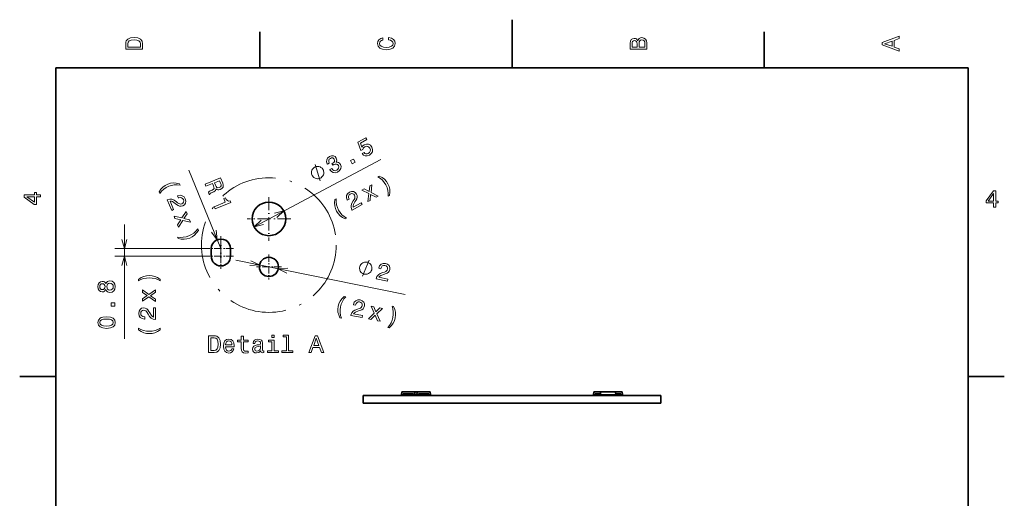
# Model space of a CAD drawing. Extents: x 0 to 210, y 0 to 297.
# Tile 14 of 14: x 2 to 208, y 197 to 297. Entities that reach past the tile are written whole.
import ezdxf

# ---------------------------------------------------------------- set-up
doc = ezdxf.new("R2010")
doc.units = 0
doc.linetypes.add('DASHDOT', pattern=[18.5, 12, -3, 0.5, -3])

msp = doc.modelspace()

# ---------------------------------------------------------------- linework, layer by layer
at = {"color": 7, "lineweight": 35}
for p, q in [((105, 287), (105, 297)), ((52.5, 287), (52.5, 294.5)), ((157.5, 287), (157.5, 294.5)), ((200, 287), (10, 287)), ((10, 287), (10, 10)), ((200, 10), (200, 287)), ((42.38781, 247.719025), (42.38781, 249.319031)), ((46.38781, 247.719025), (46.38781, 249.319031)), ((10, 222.699997), (2.5, 222.699997)), ((200, 222.699997), (207.5, 222.699997)), ((82, 218.839996), (82.034065, 219.48999)), ((84.765938, 219.48999), (82.034065, 219.48999)), ((85.234039, 219.48999), (84.765907, 219.48999)), ((84.800003, 218.839996), (84.765938, 219.48999)), ((85.199997, 218.839996), (85.234062, 219.48999)), ((87.965935, 219.48999), (85.234062, 219.48999)), ((88, 218.839996), (87.965935, 219.48999)), ((122, 218.839996), (122.034065, 219.48999)), ((123.434036, 219.48999), (122.034065, 219.48999)), ((123.400002, 218.839996), (123.434067, 219.48999)), ((126.565933, 219.48999), (123.434067, 219.48999)), ((127.965935, 219.48999), (126.56591, 219.48999)), ((126.599998, 218.839996), (126.565933, 219.48999)), ((128, 218.839996), (127.965935, 219.48999)), ((74, 218.73999), (74, 218.764984)), ((82.30999, 218.764984), (74, 218.764984)), ((74, 218.73999), (74, 217.139984)), ((74, 218.73999), (136, 218.73999)), ((82.309998, 218.839996), (82, 218.839996)), ((82.309998, 219.089996), (82.309998, 218.73999)), ((82.727036, 219.089996), (82.309998, 219.089996)), ((82.859322, 219.089996), (82.727036, 219.089996)), ((82.727036, 218.838989), (82.727036, 219.089996)), ((82.727036, 218.73999), (82.727036, 218.838989)), ((83.940674, 219.089996), (82.859322, 219.089996)), ((84.072968, 219.089996), (83.940674, 219.089996)), ((84.489998, 219.089996), (84.072968, 219.089996)), ((84.072968, 218.838989), (84.072968, 219.089996)), ((84.072968, 218.838989), (84.072968, 218.73999)), ((85.509995, 218.764984), (84.48999, 218.764984)), ((84.489998, 218.73999), (84.489998, 219.089996)), ((84.800003, 218.839996), (84.489998, 218.839996)), ((85.199974, 218.839996), (84.799973, 218.839996)), ((84.849998, 218.838989), (84.849998, 218.765015)), ((85.510002, 218.839996), (85.199997, 218.839996)), ((85.510002, 218.73999), (85.510002, 219.089996)), ((85.927032, 219.089996), (85.510002, 219.089996)), ((85.927032, 219.089996), (86.059326, 219.089996)), ((85.927032, 218.838989), (85.927032, 219.089996)), ((85.927032, 218.838989), (85.927032, 218.73999)), ((87.140678, 219.089996), (86.059326, 219.089996)), ((87.140678, 219.089996), (87.272964, 219.089996)), ((87.690002, 219.089996), (87.272964, 219.089996)), ((87.272964, 218.838989), (87.272964, 219.089996)), ((87.272964, 218.73999), (87.272964, 218.838989)), ((99.5, 218.764984), (87.689995, 218.764984)), ((87.690002, 219.089996), (87.690002, 218.73999)), ((88, 218.839996), (87.690002, 218.839996)), ((99.5, 218.73999), (99.5, 218.764984)), ((110.5, 218.73999), (110.5, 218.764984)), ((123.249992, 218.764984), (110.5, 218.764984)), ((122.309998, 218.839996), (122, 218.839996)), ((122.309998, 219.089996), (122.309998, 218.765015)), ((122.727036, 219.089996), (122.309998, 219.089996)), ((122.859322, 219.089996), (122.727036, 219.089996)), ((122.727036, 218.838989), (122.727036, 219.089996)), ((122.727036, 218.765015), (122.727036, 218.838989)), ((123.249969, 219.089996), (122.859322, 219.089996)), ((123.413101, 219.089996), (123.25, 219.089996)), ((123.25, 219.089996), (123.25, 218.73999)), ((126.599998, 218.839996), (123.400002, 218.839996)), ((123.650002, 218.73999), (123.650002, 218.838989)), ((123.923477, 218.73999), (123.923477, 218.838989)), ((125.649994, 218.764984), (125.149994, 218.764984)), ((125.150002, 218.838989), (125.150002, 218.73999)), ((125.509995, 218.765015), (125.509995, 218.840027)), ((125.650002, 218.73999), (125.650002, 218.838989)), ((126.076523, 218.73999), (126.076523, 218.838989)), ((126.349998, 218.73999), (126.349998, 218.838989)), ((126.586899, 219.089996), (126.75, 219.089996)), ((127.140678, 219.089996), (126.749977, 219.089996)), ((136, 218.764984), (126.749992, 218.764984)), ((126.75, 218.73999), (126.75, 219.089996)), ((127.140678, 219.089996), (127.272964, 219.089996)), ((127.690002, 219.089996), (127.272964, 219.089996)), ((127.272964, 218.838989), (127.272964, 219.089996)), ((127.272964, 218.765015), (127.272964, 218.838989)), ((127.690002, 219.089996), (127.690002, 218.765015)), ((128, 218.839996), (127.690002, 218.839996)), ((136, 218.73999), (136, 218.764984)), ((136, 218.73999), (136, 217.139984)), ((74, 217.139984), (136, 217.139984))]:
    msp.add_line(p, q, dxfattribs=at)
at = {"color": 7, "lineweight": 13}
for p, q in [((51.297466, 253.875916), (77.665085, 267.895264)), ((44.38781, 249.319031), (37.74876, 265.681488)), ((24.297018, 230.550354), (24.297018, 254.319031)), ((41.787811, 249.319031), (22.297018, 249.319031)), ((41.787811, 247.719025), (22.297018, 247.719025)), ((47.527767, 246.911804), (82.760475, 239.758575)), ((82.859322, 218.838989), (82.859322, 219.089996)), ((82.859322, 218.73999), (82.859322, 218.838989)), ((83.940674, 218.838989), (83.940674, 219.089996)), ((83.940674, 218.73999), (83.940674, 218.838989)), ((86.059326, 218.838989), (86.059326, 219.089996)), ((86.059326, 218.73999), (86.059326, 218.838989)), ((87.140678, 218.838989), (87.140678, 219.089996)), ((87.140678, 218.73999), (87.140678, 218.838989)), ((122.859322, 218.838989), (122.859322, 219.089996)), ((122.859322, 218.765015), (122.859322, 218.838989)), ((123.550003, 218.73999), (123.550003, 218.838989)), ((123.75, 218.73999), (123.75, 218.838989)), ((123.823486, 218.73999), (123.823486, 218.838989)), ((125.75, 218.73999), (125.75, 218.838989)), ((126.176514, 218.73999), (126.176514, 218.838989)), ((126.25, 218.73999), (126.25, 218.838989)), ((126.449997, 218.73999), (126.449997, 218.838989)), ((127.140678, 218.838989), (127.140678, 219.089996)), ((127.140678, 218.765015), (127.140678, 218.838989))]:
    msp.add_line(p, q, dxfattribs=at)
at = {"color": 7, "linetype": 'DASHDOT', "lineweight": 13, "ltscale": 0.2275}
for p, q in [((54.38781, 260.069031), (54.38781, 250.969025)), ((58.937809, 255.519012), (49.837811, 255.519012))]:
    msp.add_line(p, q, dxfattribs=at)
at = {"color": 7, "linetype": 'DASHDOT', "lineweight": 13, "ltscale": 0.13}
for p, q in [((44.38781, 251.919037), (44.38781, 246.719025)), ((44.38781, 250.319031), (44.38781, 245.119019)), ((46.987808, 249.319031), (41.787811, 249.319031)), ((54.38781, 248.119019), (54.38781, 242.919037)), ((46.987808, 247.719025), (41.787811, 247.719025)), ((56.987808, 245.519028), (51.787811, 245.519028))]:
    msp.add_line(p, q, dxfattribs=at)
at = {"color": 7, "linetype": 'DASHDOT', "lineweight": 13, "ltscale": 0.0105}
for p, q in [((82.859322, 218.704987), (82.859322, 219.124985)), ((83.940674, 218.704987), (83.940674, 219.124985))]:
    msp.add_line(p, q, dxfattribs=at)
at = {"color": 7, "linetype": 'DASHDOT', "lineweight": 13, "ltscale": 0.010515}
for p, q in [((86.059326, 219.125046), (86.059326, 218.704437)), ((87.140678, 219.125046), (87.140678, 218.704437))]:
    msp.add_line(p, q, dxfattribs=at)
at = {"color": 7, "linetype": 'DASHDOT', "lineweight": 13, "ltscale": 0.009749}
msp.add_line((122.859322, 218.732513), (122.859322, 219.122482), dxfattribs=at)
at = {"color": 7, "linetype": 'DASHDOT', "lineweight": 13, "ltscale": 0.002985}
for p, q in [((123.75, 218.848938), (123.75, 218.729538)), ((125.75, 218.848938), (125.75, 218.729538))]:
    msp.add_line(p, q, dxfattribs=at)
at = {"color": 7, "linetype": 'DASHDOT', "lineweight": 13, "ltscale": 0.009764}
msp.add_line((127.140678, 219.122543), (127.140678, 218.731964), dxfattribs=at)
at = {"color": 7, "lineweight": 13}
for points in [[(24.583214, 291.994965), (24.583214, 290.829987), (28.083214, 290.829987), (28.083214, 291.994965), (27.972263, 292.544678), (27.634367, 292.953186), (27.084656, 293.205322), (26.333214, 293.296112), (25.566643, 293.215424), (25.26405, 293.114563), (25.021975, 292.973358), (24.694164, 292.56485), (24.613474, 292.297546)], [(79.282059, 292.817017), (79.705688, 292.716156), (80.008286, 292.549713), (80.194885, 292.317719), (80.255402, 292.04541), (80.164627, 291.71759), (79.892288, 291.460388), (79.448486, 291.28891), (78.833214, 291.233429), (78.222984, 291.28891), (77.774139, 291.455353), (77.501801, 291.712555), (77.405983, 292.04541), (77.456413, 292.287476), (77.597626, 292.494232), (77.82457, 292.65564), (78.137245, 292.766571), (78.137245, 293.245697), (77.658142, 293.094391), (77.295029, 292.832153), (77.068085, 292.47406), (76.987396, 292.04541), (77.113472, 291.510803), (77.466499, 291.102325), (78.046471, 290.840057), (78.833214, 290.749298), (79.619957, 290.840057), (80.199928, 291.102325), (80.557999, 291.510803), (80.679039, 292.04541), (80.583214, 292.514404), (80.315926, 292.89267), (79.877159, 293.159943), (79.282059, 293.301147)], [(131.192001, 292.630402), (130.89949, 292.983429), (130.702805, 293.074219), (130.460724, 293.104462), (130.082489, 293.03891), (129.81015, 292.842224), (129.643723, 292.524506), (129.583206, 292.080688), (129.583206, 290.835022), (133.083206, 290.835022), (133.083206, 292.151306), (133.012604, 292.620331), (132.805832, 292.968292), (132.478012, 293.18515), (132.03421, 293.260803), (131.736664, 293.215424), (131.489548, 293.094391), (131.307983, 292.897705)], [(185.583206, 290.466858), (185.583206, 290.930847), (184.554382, 291.299011), (184.554382, 292.695984), (185.583206, 293.064117), (185.583206, 293.538177), (182.078156, 292.257202), (182.078156, 291.742798)], [(25.001802, 291.959656), (25.07745, 292.342957), (25.309439, 292.605194), (25.722984, 292.761536), (26.333214, 292.811951), (26.923271, 292.7565), (27.336817, 292.600159), (27.583935, 292.332855), (27.664625, 291.959656), (27.664625, 291.299011), (25.001802, 291.299011)], [(131.03566, 291.984863), (131.03566, 291.299011), (130.001801, 291.299011), (130.001801, 292.025208), (130.032059, 292.297546), (130.122833, 292.489197), (130.279175, 292.605194), (130.511154, 292.645538), (130.743149, 292.600159), (130.904526, 292.479126), (131.005402, 292.272339)], [(132.664612, 292.095825), (132.664612, 291.299011), (131.45929, 291.299011), (131.45929, 292.050446), (131.494583, 292.368164), (131.600494, 292.595093), (131.782059, 292.731262), (132.044296, 292.776672), (132.321686, 292.731262), (132.513321, 292.605194), (132.629318, 292.393372)], [(184.125717, 291.460388), (182.582489, 292), (184.125717, 292.539642)], [(73.778198, 269.127594), (74.070305, 268.814545), (74.440025, 268.645569), (74.855339, 268.637909), (75.300522, 268.78894), (75.707657, 269.108215), (75.943428, 269.513428), (75.9814, 269.979156), (75.829254, 270.469421), (75.533371, 270.843323), (75.14679, 271.054749), (74.701546, 271.086456), (74.229362, 270.932495), (73.923798, 270.701477), (73.74366, 270.417236), (73.425606, 271.316223), (74.779297, 272.03595), (74.585159, 272.401093), (72.933121, 271.522736), (73.559479, 269.753845), (73.91571, 269.943237), (74.062706, 270.289856), (74.351974, 270.540741), (74.66301, 270.64328), (74.956963, 270.616821), (75.211014, 270.472015), (75.409157, 270.217499), (75.509331, 269.91095), (75.482849, 269.616974), (75.338043, 269.362915), (75.083557, 269.164795), (74.830978, 269.070465), (74.593948, 269.075806), (74.37513, 269.1651), (74.192322, 269.347778)], [(67.075302, 265.775085), (67.091881, 265.743927), (67.390411, 265.354309), (67.770172, 265.144958), (68.208595, 265.115356), (68.685234, 265.271667), (69.108093, 265.593597), (69.35125, 265.974182), (69.408157, 266.404297), (69.275238, 266.847656), (69.09993, 267.091431), (68.888321, 267.253113), (68.640411, 267.332611), (68.362747, 267.339203), (68.524338, 267.733582), (68.423141, 268.170959), (68.171677, 268.482788), (67.840515, 268.643707), (67.441208, 268.642731), (66.982941, 268.473328), (66.620064, 268.188995), (66.416977, 267.829712), (66.382324, 267.411469), (66.535721, 266.961823), (66.552292, 266.930664), (66.948608, 267.141357), (66.832703, 267.445313), (66.839569, 267.7117), (66.960304, 267.935791), (67.199348, 268.120026), (67.449844, 268.20752), (67.668777, 268.203979), (67.851692, 268.107025), (68.000679, 267.923492), (68.076614, 267.68399), (68.047867, 267.480225), (67.908203, 267.291748), (67.668579, 267.130066), (67.492554, 267.042175), (67.679596, 266.690399), (67.893051, 266.815308), (68.194893, 266.924408), (68.461006, 266.928802), (68.678024, 266.821411), (68.8433, 266.618011), (68.931641, 266.333679), (68.904305, 266.073547), (68.763397, 265.844421), (68.513077, 265.659912), (68.208862, 265.555298), (67.932999, 265.579956), (67.690224, 265.725037), (67.484978, 265.99292)], [(71.70507, 266.991516), (72.31958, 267.318237), (71.966812, 267.98172), (71.352303, 267.654999)], [(65.668739, 265.764038), (65.613968, 265.867065), (65.452927, 266.045715), (65.31926, 266.172821), (65.212982, 266.248474), (65.027817, 266.348206), (64.791153, 266.420563), (64.581863, 266.441406), (64.451462, 266.438171), (64.269562, 266.407501), (64.036156, 266.349487), (63.933144, 266.294708), (63.830132, 266.239929), (63.651493, 266.078888), (63.524364, 265.945221), (63.448734, 265.838959), (63.348988, 265.653778), (63.276623, 265.417114), (63.255772, 265.207825), (63.259033, 265.077423), (63.289684, 264.895538), (63.347717, 264.662109), (63.402489, 264.559113), (63.457256, 264.456116), (63.618305, 264.277466), (63.751965, 264.15033), (63.858242, 264.074707), (64.043404, 263.974945), (64.280075, 263.902588), (64.489365, 263.881744), (64.619766, 263.88501), (64.801666, 263.915649), (65.035072, 263.973694), (65.138084, 264.028442), (65.241096, 264.083221), (65.419739, 264.244263), (65.54686, 264.37793), (65.62249, 264.484192), (65.722237, 264.669373), (65.794601, 264.906036), (65.81546, 265.115326), (65.812195, 265.245728), (65.78154, 265.427643), (65.723511, 265.661041)], [(31.532906, 261.123901), (31.652363, 260.829498), (32.039642, 261.296875), (32.482521, 261.694275), (32.98188, 262.032928), (33.51815, 262.294067), (34.084755, 262.480408), (34.674252, 262.583557), (35.273499, 262.608978), (35.876934, 262.54361), (35.757477, 262.838013), (35.105007, 262.970581), (34.498924, 263.002258), (33.909298, 262.92627), (33.336121, 262.742706), (32.792404, 262.473083), (32.321213, 262.118652), (31.908541, 261.673645)], [(41.098183, 262.746033), (41.274525, 262.311432), (42.643772, 262.867004), (42.823906, 262.423035), (42.942619, 262.09021), (42.960625, 261.858063), (42.851913, 261.68335), (42.595158, 261.524719), (42.184052, 261.330719), (41.919708, 261.190796), (41.7789, 261.068359), (41.977997, 260.577667), (42.066788, 260.613708), (42.154022, 260.774261), (42.381859, 260.910248), (42.891987, 261.155334), (43.247627, 261.392151), (43.32552, 261.54895), (43.34605, 261.753204), (43.538727, 261.613678), (43.755379, 261.549194), (43.995129, 261.548523), (44.254189, 261.620972), (44.620186, 261.845673), (44.838753, 262.152039), (44.89119, 262.532532), (44.781288, 262.977783), (44.341385, 264.061951)], [(44.33477, 262.93811), (44.422394, 262.641663), (44.415138, 262.404694), (44.302773, 262.212158), (44.062809, 262.065796), (43.772804, 262.002563), (43.558044, 262.062378), (43.386703, 262.243195), (43.243881, 262.528137), (43.040993, 263.028168), (44.120502, 263.466187)], [(75.440697, 259.350952), (75.560379, 260.608337), (76.687523, 260.013855), (77.159531, 260.264832), (75.64875, 261.043732), (75.839165, 262.630005), (75.384964, 262.388519), (75.263306, 261.210052), (74.218292, 261.768219), (73.755188, 261.521973), (75.165749, 260.781189), (74.98204, 259.107086)], [(79.512535, 260.413513), (79.572723, 261.073822), (79.541756, 261.679932), (79.407806, 262.25415), (79.168221, 262.812164), (78.841957, 263.31839), (78.438461, 263.755005), (77.9533, 264.119629), (77.372246, 264.438995), (77.091713, 264.289825), (77.592041, 263.950409), (78.035324, 263.546387), (78.41684, 263.086639), (78.73629, 262.58252), (78.975586, 262.035767), (79.145721, 261.457947), (79.225952, 260.866577), (79.232002, 260.264374)], [(6.833213, 260.077362), (6.833213, 260.53125), (5.965778, 260.53125), (5.965778, 261.030548), (5.56232, 261.030548), (5.56232, 260.53125), (3.408862, 260.53125), (3.408862, 260.072327), (5.521974, 258.539185), (5.965778, 258.539185), (5.965778, 260.077362)], [(33.238419, 259.509369), (34.142879, 257.280243), (34.544777, 257.443298), (33.829929, 259.205109), (34.089386, 259.196106), (34.339905, 259.101807), (34.882172, 258.717712), (35.134239, 258.498871), (35.460335, 258.271973), (35.783112, 258.147156), (36.110027, 258.132843), (36.442093, 258.213135), (36.802406, 258.451874), (37.021721, 258.796661), (37.081474, 259.212769), (36.975227, 259.675812), (36.713753, 260.092194), (36.355698, 260.344238), (35.916084, 260.421661), (35.423103, 260.308716), (35.357677, 260.282166), (35.530228, 259.856903), (35.567612, 259.87207), (35.902454, 259.958954), (36.187309, 259.927582), (36.418388, 259.787292), (36.577873, 259.541809), (36.641117, 259.251801), (36.60582, 259.003448), (36.476658, 258.798645), (36.266632, 258.658997), (36.038391, 258.604492), (35.820114, 258.619324), (35.600548, 258.704407), (35.376919, 258.853149), (35.115505, 259.068176), (34.639946, 259.4086), (34.20068, 259.605896), (33.749084, 259.645813), (33.252438, 259.515045)], [(71.692215, 257.35791), (73.816269, 258.487244), (73.612656, 258.870209), (71.933891, 257.977631), (71.91613, 258.236633), (71.9841, 258.495544), (72.31028, 259.074493), (72.501976, 259.347778), (72.694061, 259.695496), (72.784973, 260.029419), (72.765518, 260.356079), (72.651413, 260.678101), (72.376846, 261.011902), (72.011292, 261.194519), (71.591248, 261.21109), (71.141602, 261.057678), (70.754364, 260.7547), (70.540588, 260.372589), (70.508865, 259.927338), (70.672005, 259.448608), (70.705154, 259.386261), (71.110367, 259.601715), (71.091431, 259.637329), (70.970505, 259.961456), (70.972366, 260.248016), (71.088074, 260.49231), (71.315849, 260.67627), (71.597794, 260.769043), (71.848457, 260.759521), (72.065475, 260.652161), (72.226013, 260.457642), (72.303757, 260.236237), (72.311485, 260.017578), (72.249489, 259.790405), (72.124588, 259.552673), (71.937622, 259.270477), (71.648026, 258.76236), (71.49704, 258.305115), (71.503876, 257.851807), (71.685104, 257.371277)], [(205.27739, 257.966766), (205.731277, 257.966766), (205.731277, 258.834198), (206.23056, 258.834198), (206.23056, 259.237671), (205.731277, 259.237671), (205.731277, 261.391113), (205.272339, 261.391113), (203.739197, 259.278015), (203.739197, 258.834198), (205.27739, 258.834198)], [(204.162827, 259.237671), (205.27739, 260.806091), (205.27739, 259.237671)], [(5.56232, 258.96283), (3.993876, 260.077362), (5.56232, 260.077362)], [(43.004349, 258.048126), (43.176899, 257.622864), (46.443466, 258.948273), (46.314526, 259.266052), (45.995331, 259.234497), (45.73547, 259.325012), (45.519024, 259.536499), (45.337532, 259.876526), (45.005733, 259.741882), (45.312908, 258.984833)], [(70.261993, 255.495117), (70.542534, 255.644287), (70.03775, 255.981354), (69.596832, 256.38092), (69.208504, 256.842712), (68.893509, 257.349243), (68.64975, 257.893616), (68.486435, 258.46936), (68.399384, 259.062775), (68.402237, 259.669739), (68.121704, 259.520599), (68.057076, 258.857941), (68.088043, 258.251831), (68.224358, 257.673157), (68.466019, 257.121948), (68.790207, 256.608887), (69.19133, 256.176758), (69.676498, 255.812119)], [(34.834595, 255.57547), (36.07296, 255.326843), (35.365513, 254.266968), (35.566505, 253.771606), (36.496918, 255.194092), (38.055153, 254.841248), (37.861748, 255.317902), (36.70208, 255.560349), (37.36496, 256.542297), (37.167759, 257.02829), (36.285568, 255.701569), (34.63929, 256.056793)], [(35.471954, 251.415802), (36.122528, 251.287903), (36.728611, 251.256256), (37.313568, 251.330322), (37.893311, 251.511139), (38.430462, 251.783508), (38.906319, 252.139862), (39.318996, 252.584869), (39.696526, 253.129913), (39.577068, 253.424332), (39.187897, 252.961639), (38.740341, 252.562347), (38.243759, 252.230225), (37.709385, 251.964432), (37.140884, 251.782745), (36.548611, 251.67305), (35.952145, 251.654175), (35.352497, 251.710205)], [(75.806976, 244.996857), (75.830185, 245.111176), (75.81945, 245.351456), (75.797104, 245.534561), (75.763153, 245.660507), (75.683632, 245.855225), (75.546951, 246.061539), (75.398666, 246.210693), (75.295937, 246.291077), (75.13604, 246.383057), (74.918976, 246.486649), (74.804642, 246.509857), (74.690308, 246.533081), (74.450035, 246.522339), (74.26693, 246.5), (74.140991, 246.466034), (73.946274, 246.38652), (73.739952, 246.249847), (73.590805, 246.101547), (73.510422, 245.998825), (73.418434, 245.838928), (73.314835, 245.621857), (73.291626, 245.507538), (73.268417, 245.393188), (73.27916, 245.152924), (73.301498, 244.969818), (73.335457, 244.843872), (73.41497, 244.64917), (73.551651, 244.442841), (73.699936, 244.293686), (73.802673, 244.213318), (73.962563, 244.121323), (74.179626, 244.017731), (74.293961, 243.994507), (74.408295, 243.971298), (74.648567, 243.98204), (74.83168, 244.004395), (74.957611, 244.038345), (75.152328, 244.117859), (75.35865, 244.254547), (75.507805, 244.402832), (75.588181, 244.505554), (75.680176, 244.665451), (75.783768, 244.882507)], [(76.720505, 243.025665), (79.078026, 242.547028), (79.164322, 242.972076), (77.301041, 243.350372), (77.451988, 243.5616), (77.669052, 243.718231), (78.288895, 243.957764), (78.610603, 244.046814), (78.97995, 244.193115), (79.262421, 244.393066), (79.455063, 244.657593), (79.571724, 244.978683), (79.571983, 245.410904), (79.405922, 245.784271), (79.092216, 246.064102), (78.647621, 246.231552), (78.156097, 246.243866), (77.748138, 246.084824), (77.440582, 245.761292), (77.262169, 245.288055), (77.248123, 245.218872), (77.697876, 245.127563), (77.705902, 245.167084), (77.818619, 245.494141), (78.002243, 245.714172), (78.246872, 245.829193), (78.539627, 245.826355), (78.816246, 245.718719), (79.003685, 245.552017), (79.102943, 245.331177), (79.103195, 245.078949), (79.022438, 244.858643), (78.889404, 244.684937), (78.697128, 244.549011), (78.449554, 244.444885), (78.125847, 244.345932), (77.579277, 244.137848), (77.172028, 243.88089), (76.889114, 243.526642), (76.723511, 243.040497)], [(20.410851, 240.783051), (20.552061, 240.525848), (20.748747, 240.349335), (20.995865, 240.238388), (21.293415, 240.203094), (21.742264, 240.283783), (22.090246, 240.515762), (22.312147, 240.894012), (22.397882, 241.408417), (22.312147, 241.917786), (22.090246, 242.296021), (21.742264, 242.528015), (21.293415, 242.613739), (20.995865, 242.573395), (20.748747, 242.467499), (20.552061, 242.285934), (20.410851, 242.033783), (20.289814, 242.235504), (20.123386, 242.376709), (19.921658, 242.462448), (19.67454, 242.492706), (19.316471, 242.412018), (19.029007, 242.200195), (18.842407, 241.857269), (18.771801, 241.408417), (18.842407, 240.954529), (19.029007, 240.611588), (19.316471, 240.39473), (19.67454, 240.319077), (19.921658, 240.344299), (20.123386, 240.430023)], [(19.714886, 240.798187), (19.492983, 240.838531), (19.321514, 240.959564), (19.215607, 241.151215), (19.175261, 241.408417), (19.215607, 241.660583), (19.321514, 241.852219), (19.492983, 241.973267), (19.714886, 242.018646), (19.94183, 241.973267), (20.118343, 241.852219), (20.234337, 241.660583), (20.26964, 241.408417), (20.229294, 241.151215), (20.118343, 240.959564), (19.94183, 240.838531)], [(21.283329, 240.687225), (21.016037, 240.73262), (20.814308, 240.878876), (20.683186, 241.10582), (20.637796, 241.408417), (20.683186, 241.705963), (20.814308, 241.932907), (21.016037, 242.079163), (21.283329, 242.129608), (21.570793, 242.079163), (21.787651, 241.932907), (21.928864, 241.705963), (21.974251, 241.408417), (21.928864, 241.10582), (21.787651, 240.878876), (21.570793, 240.73262)], [(31.770361, 242.913315), (31.215607, 243.276428), (30.665894, 243.53363), (30.096008, 243.684937), (29.490822, 243.735352), (28.890678, 243.684937), (28.31575, 243.53363), (27.766037, 243.276428), (27.211283, 242.913315), (27.211283, 242.595581), (27.745865, 242.878021), (28.310707, 243.079742), (28.895721, 243.200775), (29.490822, 243.24617), (30.085922, 243.200775), (30.675982, 243.079742), (31.235779, 242.872971), (31.770361, 242.595581)], [(30.797018, 238.819214), (29.742985, 239.515198), (30.797018, 240.231323), (30.797018, 240.7659), (29.400043, 239.797607), (28.088804, 240.710434), (28.088804, 240.196014), (29.072235, 239.53537), (28.088804, 238.874695), (28.088804, 238.350204), (29.405087, 239.247894), (30.797018, 238.299774)], [(22.297018, 237.324402), (22.297018, 238.020386), (21.545578, 238.020386), (21.545578, 237.324402)], [(69.162674, 234.893494), (69.474045, 234.830276), (69.298698, 235.411377), (69.212387, 236.000107), (69.20623, 236.603455), (69.285095, 237.194687), (69.443039, 237.769867), (69.682999, 238.318085), (69.99308, 238.831512), (70.381165, 239.298187), (70.069794, 239.36142), (69.598618, 238.890991), (69.237183, 238.403458), (68.974518, 237.870132), (68.810623, 237.291016), (68.734695, 236.688904), (68.769577, 236.100311), (68.912262, 235.510406)], [(71.450928, 235.422119), (73.808449, 234.943466), (73.894745, 235.368515), (72.031464, 235.746826), (72.182419, 235.958038), (72.399475, 236.114655), (73.019325, 236.354187), (73.341034, 236.443268), (73.710373, 236.589554), (73.992844, 236.78952), (74.185486, 237.054016), (74.302139, 237.375122), (74.302414, 237.807343), (74.136353, 238.18071), (73.822639, 238.460541), (73.378052, 238.627991), (72.88652, 238.640305), (72.478561, 238.481262), (72.171013, 238.157745), (71.992599, 237.684509), (71.978546, 237.615311), (72.428299, 237.523987), (72.436325, 237.563538), (72.549049, 237.890579), (72.732666, 238.110611), (72.977295, 238.225616), (73.27005, 238.222794), (73.546677, 238.115173), (73.734116, 237.948456), (73.833359, 237.7276), (73.833618, 237.475403), (73.752869, 237.255066), (73.619827, 237.08139), (73.427551, 236.945465), (73.179977, 236.841339), (72.856277, 236.742371), (72.309708, 236.534286), (71.902451, 236.277328), (71.619537, 235.923065), (71.453934, 235.436935)], [(30.797018, 234.573822), (30.797018, 236.979462), (30.3633, 236.979462), (30.3633, 235.078156), (30.126268, 235.184067), (29.929583, 235.365631), (29.571514, 235.925415), (29.420216, 236.222961), (29.203358, 236.555817), (28.951197, 236.792847), (28.653646, 236.929016), (28.31575, 236.979462), (27.892118, 236.893707), (27.559265, 236.656677), (27.34745, 236.293579), (27.271801, 235.824554), (27.357536, 235.340393), (27.594568, 234.97226), (27.972811, 234.735214), (28.47209, 234.654526), (28.542694, 234.654526), (28.542694, 235.113464), (28.50235, 235.113464), (28.15941, 235.158844), (27.907249, 235.295013), (27.745865, 235.511871), (27.69039, 235.799347), (27.740822, 236.091843), (27.866903, 236.308701), (28.063589, 236.449921), (28.310707, 236.500336), (28.542694, 236.465042), (28.73938, 236.369232), (28.910851, 236.20784), (29.062149, 235.985931), (29.22353, 235.688385), (29.536211, 235.194153), (29.869064, 234.846161), (30.272522, 234.639404), (30.781889, 234.573822)], [(75.611435, 234.577408), (76.503204, 235.471893), (76.9953, 234.296448), (77.519196, 234.190079), (76.848213, 235.751785), (78.003677, 236.855194), (77.499557, 236.957535), (76.656433, 236.125214), (76.204651, 237.220444), (75.690643, 237.324799), (76.308487, 235.856216), (75.102371, 234.680756)], [(79.43, 232.808929), (79.89624, 233.280334), (80.257675, 233.767883), (80.519333, 234.296265), (80.689171, 234.879333), (80.759155, 235.477509), (80.725281, 236.071045), (80.582596, 236.660934), (80.337112, 237.276855), (80.025742, 237.340057), (80.196159, 236.759979), (80.281464, 236.16629), (80.283676, 235.568893), (80.209763, 234.976669), (80.046867, 234.402496), (79.810852, 233.848312), (79.496826, 233.340851), (79.118629, 232.872147)], [(20.587364, 232.720947), (21.37915, 232.7966), (21.943993, 233.03363), (22.286932, 233.411865), (22.397882, 233.936371), (22.286932, 234.455811), (21.943993, 234.834061), (21.37915, 235.066055), (20.587364, 235.146744), (19.800621, 235.066055), (19.48794, 234.97023), (19.230736, 234.834061), (18.887796, 234.455811), (18.771801, 233.936371), (18.887796, 233.411865), (19.235779, 233.03363), (19.800621, 232.7966)], [(20.587364, 233.205109), (19.977133, 233.245453), (19.538372, 233.371521), (19.281168, 233.59848), (19.19039, 233.936371), (19.281168, 234.269226), (19.538372, 234.49617), (19.977133, 234.622253), (20.587364, 234.662598), (21.202637, 234.622253), (21.641399, 234.49617), (21.898603, 234.269226), (21.984337, 233.936371), (21.898603, 233.59848), (21.641399, 233.371521), (21.202637, 233.245453)], [(31.770361, 232.436508), (31.770361, 232.754242), (31.235779, 232.466766), (30.675982, 232.265045), (30.085922, 232.138962), (29.490822, 232.098618), (28.895721, 232.138962), (28.310707, 232.265045), (27.745865, 232.466766), (27.211283, 232.754242), (27.211283, 232.436508), (27.766037, 232.068359), (28.31575, 231.811157), (28.890678, 231.659851), (29.490822, 231.614471), (30.096008, 231.659851), (30.665894, 231.811157), (31.215607, 232.068359)], [(42.996948, 231.173279), (41.831963, 231.173279), (41.831963, 227.673279), (42.996948, 227.673279), (43.546658, 227.784225), (43.955158, 228.122131), (44.207321, 228.671844), (44.2981, 229.423279), (44.217407, 230.18985), (44.116543, 230.492447), (43.975334, 230.734512), (43.56683, 231.062332), (43.299541, 231.143021)], [(42.961643, 230.754684), (43.344929, 230.679047), (43.607178, 230.447052), (43.763515, 230.033508), (43.81395, 229.423279), (43.758472, 228.833221), (43.602135, 228.419678), (43.334843, 228.172562), (42.961643, 228.091873), (42.30098, 228.091873), (42.30098, 230.754684)], [(45.382393, 228.898788), (47.157608, 228.898788), (47.162651, 229.10556), (47.081963, 229.685532), (46.860058, 230.119247), (46.507034, 230.381485), (46.038013, 230.47731), (45.579079, 230.37645), (45.226051, 230.094025), (44.999107, 229.635101), (44.918415, 229.029907), (44.994064, 228.409592), (45.221008, 227.955704), (45.568993, 227.673279), (46.022884, 227.577454), (46.416256, 227.643021), (46.739021, 227.814484), (46.976051, 228.086823), (47.112221, 228.449936), (46.673458, 228.449936), (46.58268, 228.248199), (46.451557, 228.096909), (46.078358, 227.975876), (45.790894, 228.031342), (45.574036, 228.207855), (45.432827, 228.495331), (45.382393, 228.883652)], [(45.382393, 229.271988), (45.43787, 229.619965), (45.574036, 229.877167), (45.780807, 230.033508), (46.053143, 230.088989), (46.320435, 230.033508), (46.527206, 229.877167), (46.653286, 229.619965), (46.698677, 229.271988)], [(48.625191, 229.912476), (48.625191, 228.555847), (48.655449, 228.117081), (48.796658, 227.814484), (49.079079, 227.63797), (49.558186, 227.577454), (50.08268, 227.602676), (50.08268, 227.985962), (49.699394, 227.955704), (49.351414, 227.996048), (49.164814, 228.122131), (49.084122, 228.333939), (49.068993, 228.631485), (49.068993, 229.912476), (50.08268, 229.912476), (50.08268, 230.29071), (49.068993, 230.29071), (49.068993, 231.082504), (48.625191, 231.082504), (48.625191, 230.29071), (47.85862, 230.29071), (47.85862, 229.912476)], [(52.6749, 228.026306), (52.6749, 228.011169), (52.700119, 227.839706), (52.775764, 227.718674), (53.093491, 227.622849), (53.340607, 227.663193), (53.340607, 228.006134), (53.234699, 227.990997), (53.093491, 228.056564), (53.068272, 228.258301), (53.068272, 229.660309), (53.007751, 230.018387), (52.831242, 230.270538), (52.523605, 230.421844), (52.089886, 230.47731), (51.666256, 230.416794), (51.353577, 230.245331), (51.156891, 229.978027), (51.091328, 229.625015), (51.091328, 229.594742), (51.489742, 229.594742), (51.525043, 229.806564), (51.635994, 229.957855), (51.817551, 230.048645), (52.074757, 230.083939), (52.321877, 230.058731), (52.49839, 229.983078), (52.604294, 229.851959), (52.639599, 229.670395), (52.619423, 229.458588), (52.538734, 229.352676), (52.337006, 229.302246), (51.958763, 229.261902), (51.525043, 229.171112), (51.217407, 229.009735), (51.035851, 228.757568), (50.980377, 228.384369), (51.030807, 228.051514), (51.187149, 227.804398), (51.439308, 227.648056), (51.787292, 227.59259), (52.256313, 227.698502)], [(55.458763, 228.046478), (55.458763, 230.29071), (54.318993, 230.29071), (54.318993, 229.912476), (55.014957, 229.912476), (55.014957, 228.046478), (54.107178, 228.046478), (54.107178, 227.673279), (56.376629, 227.673279), (56.376629, 228.046478)], [(55.473892, 231.294312), (55.004871, 231.294312), (55.004871, 230.789993), (55.473892, 230.789993)], [(58.020721, 230.921112), (58.020721, 228.046478), (57.107899, 228.046478), (57.107899, 227.673279), (59.372307, 227.673279), (59.372307, 228.046478), (58.464527, 228.046478), (58.464527, 231.294312), (57.324757, 231.294312), (57.324757, 230.921112)], [(62.721012, 227.673279), (63.18499, 227.673279), (63.553146, 228.702103), (64.950119, 228.702103), (65.318275, 227.673279), (65.792336, 227.673279), (64.511353, 231.178329), (63.996948, 231.178329)], [(63.714527, 229.130768), (64.25415, 230.673996), (64.793777, 229.130768)], [(52.62447, 228.621399), (52.56395, 228.359161), (52.402565, 228.157425), (52.160492, 228.026306), (51.862942, 227.980911), (51.671299, 228.006134), (51.535133, 228.086823), (51.449394, 228.228027), (51.424179, 228.424713), (51.444351, 228.601227), (51.525043, 228.72731), (51.847813, 228.86853), (52.256313, 228.929047), (52.62447, 229.050079)]]:
    msp.add_lwpolyline(points, close=True, dxfattribs=at)
for points in [[(65.048126, 263.452087), (64.023102, 266.871063)], [(56.015423, 255.798141), (57.478153, 257.162109), (55.529408, 256.71225)], [(52.760197, 255.239899), (51.297466, 253.875916), (53.246212, 254.32579)], [(42.429863, 252.767776), (43.635853, 251.172287), (43.389175, 253.157013)], [(23.779381, 251.250885), (24.297018, 249.319031), (24.814655, 251.250885)], [(24.814655, 245.78717), (24.297018, 247.719025), (23.779381, 245.78717)], [(50.43158, 245.794052), (52.427799, 245.916962), (50.637566, 246.808624)], [(73.858109, 243.606812), (75.240501, 246.897552)], [(58.34404, 245.244003), (56.34782, 245.121094), (58.138054, 244.229431)]]:
    msp.add_lwpolyline(points, dxfattribs=at)
at = {"color": 7, "linetype": 'DASHDOT', "lineweight": 13}
msp.add_circle((54.38781, 250.070236), 14.026783, dxfattribs=at)
at = {"color": 7, "lineweight": 35}
for centre, radius in [((54.38781, 255.519012), 3.5), ((54.38781, 245.519028), 2)]:
    msp.add_circle(centre, radius, dxfattribs=at)
for centre, start, end in [((44.38781, 249.319031), 0, 180.000005), ((44.38781, 247.719025), 180.000005, 360)]:
    msp.add_arc(centre, 2, start, end, dxfattribs=at)

doc.saveas('drawing.dxf')
